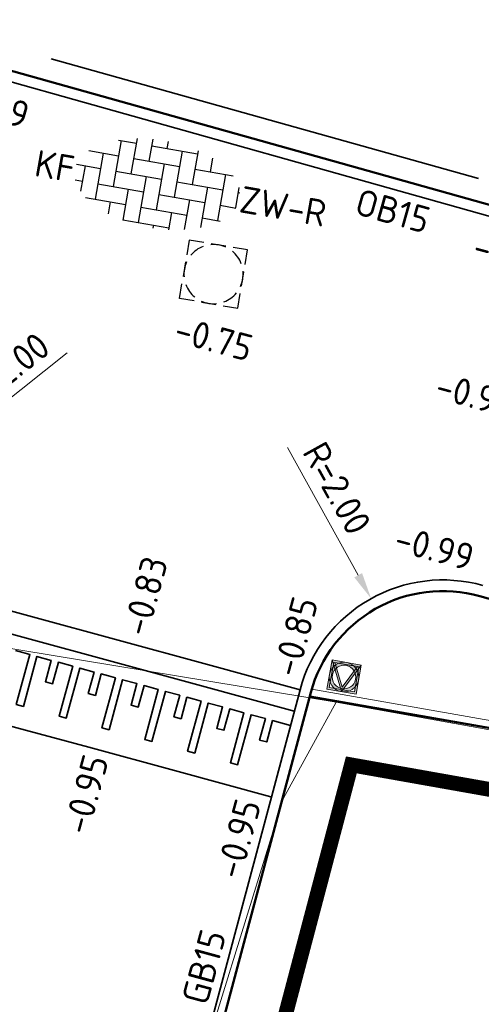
# Model space of a CAD drawing. Header units: metres. Extents: x 2514 to 227642, y 1683 to 852646.
# Tile 121 of 256: x 113679.34 to 113685.58, y 426383.18 to 426396.48. Entities that reach past the tile are written whole.
import ezdxf
from ezdxf.enums import TextEntityAlignment as Align
from ezdxf.lldxf.tags import DXFTag

# ---------------------------------------------------------------- set-up
doc = ezdxf.new("R2010")
doc.units = ezdxf.units.M
doc.linetypes.add('XX-CENTER', pattern=[8, 5, -1, 1, -1])
doc.layers.get('Defpoints').update_dxf_attribs({"color": 244, "lineweight": 35})
for name, color, linetype, lineweight in [('B-WE-KG-GRENS_PERCEEL-GV', 252, 'KG-PERCEEL', 18), ('N-WE-IE-MEUBILAIR_WEGMEUBILAIR_VERKEERSBORD-S', 7, 'Continuous', 9), ('N-WE-IE-TERREINAFSCHEIDING_KUNSTMATIG_HEKWERK-G', 20, 'IE-TERREINAFSCHEIDING-KUNSTMATIG', 35), ('N-WE-KG-WERKGRENS-G', 7, 'XX-CENTER', 35), ('N-WE-RI-PUT-OPHOOGTEBRENGEN-S', 7, 'Continuous', 25), ('N-WE-VH-DREMPEL_BESTRAAT-G', 1, 'Continuous', 35), ('N-WE-VH-KANTOPSLUITING-T18', 1, 'Continuous', 18), ('N-WE-VH-KANTOPSLUITING_ACHTERKANTBAND-G', 1, 'Continuous', 50), ('N-WE-VH-KANTOPSLUITING_GELEIDEBAND-G', 2, 'Continuous', 35), ('N-WE-VH-KANTOPSLUITING_OPSLUITBAND_100X200-G', 1, 'Continuous', 18), ('N-WE-VH-KANTOPSLUITING_OPSLUITBAND_150X250-G', 1, 'Continuous', 35), ('N-WE-VH-M', 7, 'Continuous', 18), ('N-WE-VH-NAP-T18', 1, 'Continuous', 18), ('N-WE-VH-VERHARDING_BETONSTRAATSTEEN-S', 1, 'Continuous', 25)]:
    doc.layers.add(name, color=color, linetype=linetype, lineweight=lineweight)
doc.styles.add('ISO', font='NLCS-ISO.ttf')
doc.styles.add('NLCS-ISO', font='NLCS-ISO.ttf', dxfattribs={"height": 1.8})
doc.styles.add('NLCS-ISO-M200-T18', font='NLCS-ISO.ttf', dxfattribs={"height": 0.36})
doc.styles.get("Standard").update_dxf_attribs({"font": 'romans'})
doc.linetypes.add('IE-TERREINAFSCHEIDING-KUNSTMATIG', pattern='A,4,[82,NLCS.SHX,S=0.75,R=90,X=0,Y=0],4,-2', length=10)
tags = doc.linetypes.add('KG-PERCEEL', pattern='A,5.5,-2,["P",Standard,S=1.8,R=0,X=-0.5,Y=-0.9],-2,5.5,-2,[5,NLCS.SHX,S=0.75,R=0,X=0,Y=0],-2', length=19).pattern_tags.tags
tags[6] = DXFTag(74, 10)
doc.dimstyles.new('NLCS-M200-T18-PIJL_L2_H1', dxfattribs={"dimscale": 0.2, "dimtxt": 2.5, "dimasz": 1.8, "dimexe": 2, "dimexo": 2, "dimgap": 0.7, "dimtad": 1, "dimzin": 0, "dimdsep": 46, "dimtxsty": 'NLCS-ISO-M200-T18', "dimcen": 0, "dimdle": 2, "dimclrd": 256, "dimclre": 256, "dimclrt": 1, "dimadec": 1, "dimazin": 0, "dimtfac": 1, "dimtdec": 3, "dimtofl": 0, "dimtmove": 0, "dimatfit": 3, "dimfxl": 2, "dimfxlon": 1, "dimtfillclr": 256, "dimtolj": 1, "dimtzin": 0, "dimlwd": -1, "dimlwe": -1, "dimarcsym": 0})

# ---------------------------------------------------------------- blocks, each defined once
blk = doc.blocks.new('N-SIE-WEG_VERKEERSBORD_ROND-SO')
h = blk.add_hatch(color=256)
h.dxf.hatch_style = 1
h.paths.add_polyline_path([(-1, 0, 1), (1, 0, 1)])
h.paths.add_polyline_path([(0.7957889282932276, 0, -1), (-0.7957889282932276, 0, -1)], flags=16)
h = blk.add_hatch(color=256)
h.dxf.hatch_style = 1
h.paths.add_polyline_path([(-0.7726747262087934, 0.8595052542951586), (-0.5111269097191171, 0.8595052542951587, -0.1349339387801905), (0, 1), (-1, 1), (-0.7999999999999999, 0.6, -0.03799421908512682), (-0.699995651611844, 0.7141471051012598)])
h = blk.add_hatch(color=256)
h.dxf.hatch_style = 1
h.paths.add_polyline_path([(-0.8595052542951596, 0.719010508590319), (-1, 1), (-1, 0, -0.1349339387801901), (-0.8595052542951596, 0.5111269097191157)])
h = blk.add_hatch(color=256)
h.dxf.hatch_style = 1
h.paths.add_polyline_path([(0.7726747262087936, 0.8595052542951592), (0.699995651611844, 0.71414710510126, -0.03799421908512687), (0.7999999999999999, 0.6), (1, 1), (0, 1, -0.1349339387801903), (0.5111269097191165, 0.8595052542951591)])
h = blk.add_hatch(color=256)
h.dxf.hatch_style = 1
h.paths.add_polyline_path([(0.8595052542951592, 0.5111269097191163, -0.1349339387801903), (1, 0), (1, 1), (0.8595052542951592, 0.7190105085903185)])
h = blk.add_hatch(color=256)
h.dxf.hatch_style = 1
h.paths.add_polyline_path([(0, -1, -0.1349339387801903), (-0.5111269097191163, -0.8595052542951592), (-0.8595052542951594, -0.8595052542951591), (-0.8595052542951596, -0.5111269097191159, -0.1349339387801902), (-1, 0), (-1, -0.9999999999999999)])
h = blk.add_hatch(color=256)
h.dxf.hatch_style = 1
h.paths.add_polyline_path([(-0.1056260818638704, -0.7887478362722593, 0.06666054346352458), (0.1056260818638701, -0.7887478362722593), (0.6943739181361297, 0.3887478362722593, 0.0503175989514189), (0.6027287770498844, 0.5196133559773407), (-3.885780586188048e-16, -0.6858441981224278), (-0.6027287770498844, 0.5196133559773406, 0.0503175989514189), (-0.6943739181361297, 0.3887478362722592)])
h = blk.add_hatch(color=256)
h.dxf.hatch_style = 1
h.paths.add_polyline_path([(0.8595052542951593, -0.8595052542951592), (0.5111269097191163, -0.8595052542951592, -0.1349339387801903), (0, -1), (1, -1), (1, 0, -0.1349339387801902), (0.8595052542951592, -0.5111269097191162)])
for points in [[(-1, -0.9999999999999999), (1, -1), (1, 1), (-1, 1)], [(-0.8595052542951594, -0.8595052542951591), (0.8595052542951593, -0.8595052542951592), (0.8595052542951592, 0.8595052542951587), (-0.8595052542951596, 0.8595052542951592)]]:
    blk.add_lwpolyline(points, close=True)
at = {"flags": 128}
for points in [[(-1, 1), (-1.83697019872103e-16, -1), (1, 1)], [(-0.7726747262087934, 0.8595052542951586), (-3.33066907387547e-16, -0.6858441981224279), (0.7726747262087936, 0.8595052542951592)]]:
    blk.add_lwpolyline(points, close=True, dxfattribs=at)
for radius in [1, 0.7957889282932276]:
    blk.add_circle((0, 0), radius)
at = {"lineweight": 30, "flags": 104}
blk.add_attdef('bordgegevens', text='', height=1.8, dxfattribs=at).set_placement((2.208614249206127, 3.210457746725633), align=Align.TOP_LEFT)
blk = doc.blocks.new('SVH-BSS_KEIFORMAAT_ELLEBOOG-SO')
at = {"ltscale": 0.1}
for p, q in [((-1.871609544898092, 2.805519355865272), (-1.871609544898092, 0.3855414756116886)), ((-0.8216095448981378, 2.941359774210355), (-0.8216095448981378, 1.435541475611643)), ((0.2283904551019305, 2.970445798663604), (0.2283904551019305, 2.485541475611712)), ((2.32839045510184, 2.709488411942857), (2.32839045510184, 0.3855414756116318)), ((-3.104154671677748, 2.485541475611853), (-1.871609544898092, 2.485541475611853)), ((-2.92160954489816, 2.48554147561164), (-2.92160954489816, -0.6644585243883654)), ((-0.8216095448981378, 2.485541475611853), (2.32839045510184, 2.485541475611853)), ((1.278390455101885, 2.485541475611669), (1.278390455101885, -0.664458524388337)), ((3.378390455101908, 2.384775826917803), (3.378390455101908, 1.4355414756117)), ((-4.954776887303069, 1.435541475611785), (-2.92160954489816, 1.435541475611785)), ((-3.971609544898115, 1.435541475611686), (-3.971609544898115, -1.71445852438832)), ((-1.871609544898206, 1.435541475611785), (1.278390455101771, 1.435541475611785)), ((0.2283904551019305, 1.435541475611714), (0.2283904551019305, -1.714458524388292)), ((2.328390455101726, 1.435541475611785), (4.954776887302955, 1.435541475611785)), ((4.428390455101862, 1.435541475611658), (4.428390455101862, -1.714458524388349)), ((5.47839045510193, 0.7434310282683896), (5.47839045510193, -0.6644585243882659)), ((-5.610382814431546, 0.3855414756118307), (-3.971609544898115, 0.3855414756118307)), ((-5.02160954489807, 0.3855414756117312), (-5.02160954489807, -1.36993364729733)), ((-2.92160954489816, 0.3855414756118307), (0.2283904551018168, 0.3855414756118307)), ((-0.8216095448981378, 0.385541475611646), (-0.8216095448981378, -2.76445852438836)), ((1.278390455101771, 0.3855414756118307), (4.428390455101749, 0.3855414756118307)), ((3.378390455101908, 0.3855414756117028), (3.378390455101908, -2.384775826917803)), ((5.478390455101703, 0.3855414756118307), (5.610382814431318, 0.3855414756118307)), ((-5.515026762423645, -0.6644585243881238), (-5.02160954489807, -0.6644585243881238)), ((-3.971609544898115, -0.6644585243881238), (-0.8216095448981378, -0.6644585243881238)), ((-1.871609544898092, -0.6644585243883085), (-1.871609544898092, -2.805519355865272)), ((0.2283904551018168, -0.6644585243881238), (3.378390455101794, -0.6644585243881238)), ((2.32839045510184, -0.6644585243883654), (2.32839045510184, -2.709488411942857)), ((4.428390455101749, -0.6644585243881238), (5.515026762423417, -0.6644585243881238)), ((-4.622465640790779, -1.714458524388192), (-1.871609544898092, -1.714458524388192)), ((-2.92160954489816, -1.714458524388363), (-2.92160954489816, -2.545893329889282)), ((-0.8216095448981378, -1.714458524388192), (2.32839045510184, -1.714458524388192)), ((1.278390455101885, -1.714458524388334), (1.278390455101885, -2.895995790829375)), ((3.378390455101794, -1.714458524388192), (4.622465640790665, -1.714458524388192)), ((-1.871609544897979, -2.764458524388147), (1.278390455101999, -2.764458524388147)), ((0.2283904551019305, -2.764458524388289), (0.2283904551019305, -2.970445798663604))]:
    blk.add_line(p, q, dxfattribs=at)
at = {"style": 'NLCS-ISO'}
blk.add_attdef('FORMAAT', text='', height=1.8, dxfattribs=at).set_placement((-5.710382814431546, -4.440892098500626e-15), align=Align.MIDDLE_RIGHT)
blk.add_attdef('KLEUR', text='', height=1.8, dxfattribs=at).set_placement((5.710382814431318, 0), align=Align.MIDDLE_LEFT)
at = {"style": 'NLCS-ISO', "flags": 1}
blk.add_attdef('FUNCTIE', text='', height=1.8, dxfattribs=at).set_placement((0.1159930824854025, -3.584775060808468), align=Align.MIDDLE_CENTER)
blk = doc.blocks.new('SRI-PUT_OPHOOGTEBRENGEN-SO-flat-8')
at = {"layer": 'N-WE-RI-PUT-OPHOOGTEBRENGEN-S', "lineweight": -3}
for points in [[(-0.133464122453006, 0.4259469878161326), (-0.3307289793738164, 0.4589102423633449), (-0.3636922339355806, 0.261645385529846)], [(0.1624331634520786, 0.376502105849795), (-0.03483169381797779, 0.409465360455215)], [(0.4253616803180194, 0.1297593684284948), (0.4583304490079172, 0.3270572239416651), (0.2610655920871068, 0.3600204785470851)], [(-0.3801738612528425, 0.163012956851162), (-0.4131371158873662, -0.03425190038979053)], [(0.3759167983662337, -0.166137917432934), (0.4088800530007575, 0.03112693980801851)], [(0.1291795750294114, -0.4290334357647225), (0.3264774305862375, -0.4620022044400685), (0.3594351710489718, -0.264770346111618)], [(-0.1667177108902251, -0.379588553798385), (0.03054714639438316, -0.4125518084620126)]]:
    blk.add_lwpolyline(points, dxfattribs=at)
at = {"layer": 'N-WE-RI-PUT-OPHOOGTEBRENGEN-S'}
blk.add_lwpolyline([(-0.2653460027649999, -0.3630821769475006), (-0.4626094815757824, -0.330110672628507), (-0.4296434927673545, -0.132880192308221)], dxfattribs=at)
at = {"layer": 'N-WE-RI-PUT-OPHOOGTEBRENGEN-S', "lineweight": -3, "ltscale": 0.2}
for start, end in [(110.5134384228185, 140.51343842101), (65.50864620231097, 95.50864620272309), (20.5086462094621, 50.50864620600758), (155.5134384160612, 185.5134384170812), (335.508646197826, 5.50864620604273), (200.5134384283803, 230.5134384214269), (290.5086462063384, 320.5086462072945), (245.5134384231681, 275.513438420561)]:
    blk.add_arc((-0.002125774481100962, -0.001545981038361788), 0.3999999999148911, start, end, dxfattribs=at)
blk = doc.blocks.new('*D641')
at = {"layer": 'Defpoints', "color": 0, "transparency": 16777216}
for p in [(113678.1583440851, 426390.529267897), (113676.5913921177, 426389.2864237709)]:
    blk.add_point(p, dxfattribs=at)
at = {"layer": 'N-WE-VH-M', "transparency": 16777216}
blk.add_line((113679.9854100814, 426391.9784241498), (113678.4403954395, 426390.7529798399), dxfattribs=at)
blk.add_solid([(113678.4031101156, 426390.799988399), (113678.4776807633, 426390.7059712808), (113678.158344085, 426390.529267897)], dxfattribs=at)
at = {"layer": 'N-WE-VH-M', "color": 1, "transparency": 16777216, "insert": (113679.1550733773, 426391.7282702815), "char_height": 0.36, "attachment_point": 5, "rotation": 38.42005563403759, "style": 'NLCS-ISO-M200-T18'}
blk.add_mtext('\\A1;R=2.00', dxfattribs=at)
blk = doc.blocks.new('*D642')
at = {"layer": 'Defpoints', "color": 0, "transparency": 16777216}
for p in [(113684.094274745, 426388.6592130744), (113685.0653001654, 426386.9107538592)]:
    blk.add_point(p, dxfattribs=at)
at = {"layer": 'N-WE-VH-M', "transparency": 16777216}
blk.add_line((113682.962059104, 426390.6979165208), (113683.9194901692, 426388.9739357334), dxfattribs=at)
blk.add_solid([(113683.9719439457, 426389.003066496), (113683.8670363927, 426388.9448049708), (113684.094274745, 426388.6592130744)], dxfattribs=at)
at = {"layer": 'N-WE-VH-M', "color": 1, "transparency": 16777216, "insert": (113683.6331358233, 426390.148651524), "char_height": 0.36, "attachment_point": 5, "rotation": 299.04606926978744, "style": 'NLCS-ISO-M200-T18'}
blk.add_mtext('\\A1;R=2.00', dxfattribs=at)

msp = doc.modelspace()

# ---------------------------------------------------------------- linework, layer by layer
at = {"layer": 'B-WE-KG-GRENS_PERCEEL-GV', "ltscale": 0.2}
for points in [[(113683.6230000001, 426387.2610000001), (113676.7860000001, 426388.3840000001)], [(113703.6730000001, 426383.6470000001), (113683.6230000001, 426387.2610000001), (113682.9100000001, 426385.9640000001), (113682.8260000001, 426385.6940000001), (113681.8310000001, 426382.4870000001), (113677.9850000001, 426368.2300000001), (113677.5380000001, 426366.5680000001), (113696.6530000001, 426361.3470000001)]]:
    msp.add_lwpolyline(points, dxfattribs=at)
at = {"layer": 'N-WE-IE-TERREINAFSCHEIDING_KUNSTMATIG_HEKWERK-G', "ltscale": 0.2}
msp.add_lwpolyline([(113685.5446551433, 426394.3331361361), (113679.7673981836, 426395.9527972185)], dxfattribs=at)
at = {"layer": 'N-WE-KG-WERKGRENS-G', "ltscale": 0.5, "const_width": 0.2, "flags": 128}
msp.add_lwpolyline([(113683.8273846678, 426386.4117213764), (113761.0730048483, 426372.7146898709), (113733.5084372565, 426295.834147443, -0.4608255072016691), (113724.8554577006, 426292.5484984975), (113668.332468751, 426303.7122705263, -0.3063593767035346), (113663.3273392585, 426308.7592396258)], format="xyb", close=True, dxfattribs=at)
at = {"layer": 'N-WE-VH-DREMPEL_BESTRAAT-G'}
for points in [[(113683.1332714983, 426387.4277308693), (113681.8305662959, 426387.7819292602), (113680.6726052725, 426388.0967725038), (113679.5146442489, 426388.4116157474), (113678.5013899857, 426388.6871140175)], [(113683.0545606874, 426387.1382406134), (113681.751855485, 426387.4924390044), (113680.5938944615, 426387.8072822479), (113679.435933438, 426388.1221254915), (113678.4238428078, 426388.3973073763)], [(113679.2869628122, 426387.9553689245), (113679.3834595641, 426387.9291319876), (113679.479956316, 426387.9028950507), (113679.2962977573, 426387.227417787), (113679.3927945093, 426387.2011808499), (113679.576453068, 426387.8766581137), (113679.7694465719, 426387.8241842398), (113679.690735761, 426387.5346939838), (113679.787232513, 426387.5084570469), (113679.865943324, 426387.7979473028), (113680.0589368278, 426387.7454734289), (113679.8752782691, 426387.0699961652), (113679.971775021, 426387.0437592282), (113680.1554335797, 426387.7192364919), (113680.3484270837, 426387.666762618), (113680.2697162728, 426387.3772723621), (113680.3662130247, 426387.3510354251), (113680.4449238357, 426387.640525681), (113680.5414205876, 426387.6142887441), (113680.6379173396, 426387.5880518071), (113680.4542587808, 426386.9125745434), (113680.5507555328, 426386.8863376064), (113680.7344140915, 426387.5618148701), (113680.9274075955, 426387.5093409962), (113680.8486967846, 426387.2198507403), (113680.9451935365, 426387.1936138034), (113681.0239043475, 426387.4831040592), (113681.2168978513, 426387.4306301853), (113681.0332392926, 426386.7551529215), (113681.1297360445, 426386.7289159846), (113681.3133946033, 426387.4043932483), (113681.5063881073, 426387.3519193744), (113681.4276772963, 426387.0624291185), (113681.5241740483, 426387.0361921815), (113681.6028848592, 426387.3256824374), (113681.6993816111, 426387.2994455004), (113681.7958783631, 426387.2732085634), (113681.6122198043, 426386.5977312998), (113681.7087165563, 426386.5714943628), (113681.892375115, 426387.2469716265), (113682.085368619, 426387.1944977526), (113682.0066578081, 426386.9050074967), (113682.10315456, 426386.8787705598), (113682.181865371, 426387.1682608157), (113682.3748588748, 426387.1157869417), (113682.1912003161, 426386.440309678), (113682.287697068, 426386.4140727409), (113682.4713556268, 426387.0895500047), (113682.6643491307, 426387.0370761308), (113682.5856383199, 426386.7475858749), (113682.6821350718, 426386.721348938), (113682.7608458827, 426387.0108391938), (113683.0020868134, 426386.9452471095)], [(113682.7397174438, 426385.9802795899), (113681.4370122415, 426386.3344779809), (113680.279051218, 426386.6493212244), (113679.1210901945, 426386.964164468), (113678.1136540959, 426387.238080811)]]:
    msp.add_lwpolyline(points, dxfattribs=at)
at = {"layer": 'N-WE-VH-KANTOPSLUITING_ACHTERKANTBAND-G'}
msp.add_line((113683.2641872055, 426387.3366879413), (113762.8155297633, 426373.3812771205), dxfattribs=at)
at = {"layer": 'N-WE-VH-KANTOPSLUITING_ACHTERKANTBAND-G', "ltscale": 0.2}
for points in [[(113777.2802525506, 426379.2697449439), (113757.5758961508, 426380.6966510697), (113752.5928803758, 426381.5708039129, -0.414213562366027), (113752.3492290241, 426381.9181279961), (113752.6429684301, 426383.5925583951), (113693.24992763, 426394.0116695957), (113692.956188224, 426392.3372391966, -0.4142135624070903), (113692.6088641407, 426392.0935878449), (113692.1087160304, 426392.18132706), (113672.7635651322, 426397.6047638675)], [(113683.2781736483, 426387.3889575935), (113662.2877345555, 426308.9442119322, 0.4359424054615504), (113666.0672080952, 426302.9258585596), (113727.3664945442, 426291.2737708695)]]:
    msp.add_lwpolyline(points, format="xyb", dxfattribs=at)
msp.add_lwpolyline([(113701.7126138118, 426385.267907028), (113691.2010781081, 426387.1119084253), (113685.5646955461, 426388.6920747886)], dxfattribs=at)
msp.add_arc((113685.0653001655, 426386.9107538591), 1.85, 74.33909823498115, 165.0196057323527, dxfattribs=at)
at = {"layer": 'N-WE-VH-KANTOPSLUITING_GELEIDEBAND-G', "ltscale": 0.2}
msp.add_lwpolyline([(113683.1332714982, 426387.4277308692), (113662.1428324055, 426308.9829852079, 0.4359424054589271), (113666.0391968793, 426302.7784971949), (113724.6027632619, 426291.6464294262)], format="xyb", dxfattribs=at)
at = {"layer": 'N-WE-VH-KANTOPSLUITING_OPSLUITBAND_100X200-G', "ltscale": 0.2}
msp.add_line((113683.2907096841, 426387.4335622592), (113762.8506516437, 426373.4766428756), dxfattribs=at)
at = {"layer": 'N-WE-VH-KANTOPSLUITING_OPSLUITBAND_150X250-G', "ltscale": 0.2}
msp.add_lwpolyline([(113687.1968603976, 426393.4025885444), (113678.1452268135, 426395.9402251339)], dxfattribs=at)
msp.add_arc((113685.0653001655, 426386.9107538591), 2, 74.33909823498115, 165.0196057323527, dxfattribs=at)

# ---------------------------------------------------------------- block references
at = {"layer": 'N-WE-IE-MEUBILAIR_WEGMEUBILAIR_VERKEERSBORD-S', "ltscale": 0.2, "xscale": 0.2, "yscale": 0.2, "zscale": 0.2, "rotation": 350.0500476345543}
msp.add_blockref('N-SIE-WEG_VERKEERSBORD_ROND-SO', (113683.728255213, 426387.5981177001), dxfattribs=at)
at = {"layer": 'N-WE-RI-PUT-OPHOOGTEBRENGEN-S', "ltscale": 0.2}
msp.add_blockref('SRI-PUT_OPHOOGTEBRENGEN-SO-flat-8', (113681.965931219, 426393.043471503), dxfattribs=at)
at = {"layer": 'N-WE-VH-VERHARDING_BETONSTRAATSTEEN-S', "extrusion": (0.014174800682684, -0.02020285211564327, 0.9996954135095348)}
ref = msp.add_blockref('SVH-BSS_KEIFORMAAT_ELLEBOOG-SO', (337961.5106244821, 283669.6211176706, -7002.984889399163), dxfattribs=dict(at, xscale=0.2000000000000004, yscale=0.2000000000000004, zscale=0.2000000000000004, rotation=314.9678780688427))
ref.add_attrib('FORMAAT', 'KF', dxfattribs={"layer": '0', "extrusion": (0.014174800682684, -0.02020285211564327, 0.9996954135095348), "height": 0.36, "rotation": 314.967878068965, "style": 'NLCS-ISO'}).set_placement((337960.7035072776, 283670.4291403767, -7002.984889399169), align=Align.MIDDLE_RIGHT)
ref.add_attrib('KLEUR', 'ZW-R', dxfattribs={"layer": '0', "extrusion": (0.014174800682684, -0.02020285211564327, 0.9996954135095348), "height": 0.36, "rotation": 314.967878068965, "style": 'NLCS-ISO'}).set_placement((337962.3177416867, 283668.8130949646, -7002.984889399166), align=Align.MIDDLE_LEFT)

# ---------------------------------------------------------------- texts
at = {"layer": 'N-WE-VH-KANTOPSLUITING-T18', "style": 'NLCS-ISO-M200-T18'}
msp.add_text('OB15', height=0.36, rotation=344.3390944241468, dxfattribs=at).set_placement((113683.8511272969, 426393.858684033))
at = {"layer": 'N-WE-VH-NAP-T18', "style": 'ISO'}
for s, rotation, p in [('-0.99', 344.3390943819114, (113678.3707111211, 426395.2936819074)), ('-0.99', 344.9424888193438, (113685.4451026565, 426393.2547686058)), ('-0.75', 344.9424888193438, (113681.4068298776, 426392.1338882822)), ('-0.92', 344.9424888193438, (113684.9383939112, 426391.371270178)), ('-0.99', 344.9424888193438, (113684.3835373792, 426389.3088005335)), ('-0.83', 74.78930126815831, (113681.0724601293, 426388.128905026)), ('-0.85', 74.78930126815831, (113683.1017912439, 426387.5771410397)), ('-0.95', 74.78930126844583, (113680.2703004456, 426385.4495511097)), ('-0.95', 74.78930126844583, (113682.3310515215, 426384.8493031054)), ('GB15', 74.78930126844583, (113681.8765087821, 426383.1506016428))]:
    msp.add_text(s, height=0.36, rotation=rotation, dxfattribs=at).set_placement(p)

# ---------------------------------------------------------------- dimensions: what is measured, and where the dimension line sits
at = {"layer": 'N-WE-VH-M'}
for center, mpoint, picture, middle in [((113676.5913921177, 426389.2864237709), (113678.1583440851, 426390.529267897), '*D641', (113679.1550733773, 426391.7282702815)), ((113685.0653001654, 426386.9107538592), (113684.094274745, 426388.6592130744), '*D642', (113683.6331358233, 426390.148651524))]:
    dim = msp.add_radius_dim(center=center, mpoint=mpoint, dimstyle='NLCS-M200-T18-PIJL_L2_H1', override={"dimpost": 'R=<>', "dimclrt": 1}, dxfattribs=at)
    dim.commit()
    dim.dimension.update_dxf_attribs({"geometry": picture, "text_midpoint": middle})

doc.saveas('drawing.dxf')
